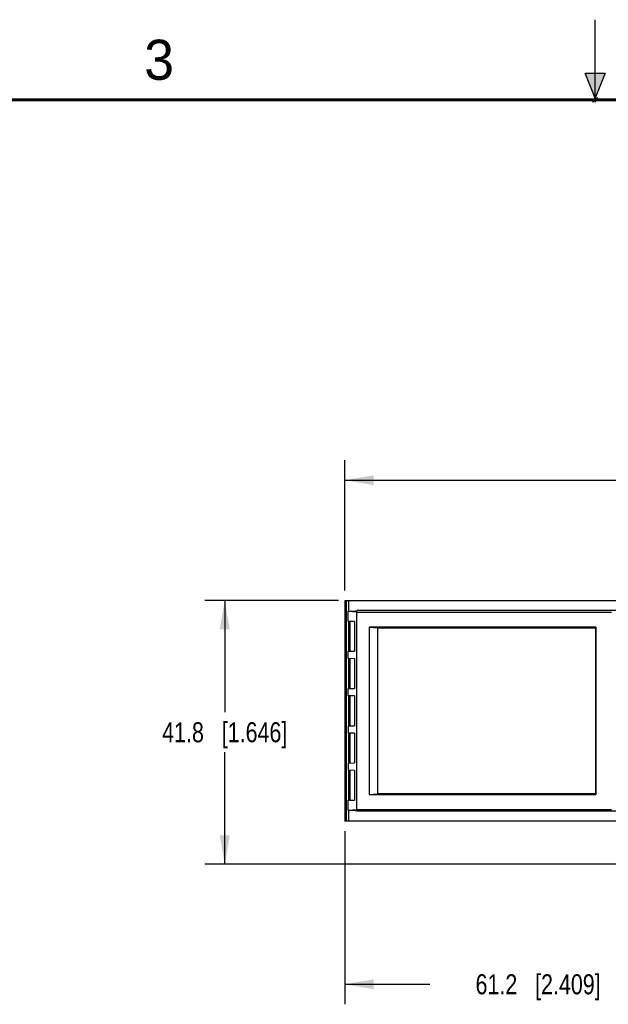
# Model space of a CAD drawing. Header units: inches. Extents: x 0 to 22, y 0 to 17.
# Tile 18 of 24: x 7.4 to 11.1, y 10.9 to 17. Entities that reach past the tile are written whole.
import ezdxf

# ---------------------------------------------------------------- set-up
doc = ezdxf.new("R2010")
doc.units = ezdxf.units.IN
doc.header["$LTSCALE"] = 1.21
doc.header["$MEASUREMENT"] = 0
doc.layers.get('0').update_dxf_attribs({"linetype": 'CONTINUOUS'})
doc.layers.add('DIMENSIONS', color=7, linetype='CONTINUOUS')
doc.styles.get("Standard").update_dxf_attribs({"font": 'txt', "width": 0.8})
doc.styles.add('TEXTSTYLE_2', font='txt')
doc.dimstyles.new('DIMSTYLE_1', dxfattribs={"dimtxt": 0.125, "dimasz": 0.18, "dimexe": 0.125, "dimexo": 0.0625, "dimgap": 0.0625, "dimtad": 0, "dimtih": 1, "dimtoh": 1, "dimdsep": 46, "dimtxsty": 'STANDARD', "dimblk": '_FILLED', "dimblk1": '_FILLED', "dimblk2": '_FILLED', "dimcen": 0.09, "dimadec": 0, "dimazin": 0, "dimtp": 0.01, "dimtm": 0.01, "dimtfac": 1, "dimtofl": 0, "dimtmove": 0, "dimatfit": 3, "dimldrblk": '_FILLED', "dimfxl": 1, "dimtolj": 1, "dimarcsym": 0})

# ---------------------------------------------------------------- blocks, each defined once
blk = doc.blocks.new('_FILLED')
at = {"color": 0, "linetype": 'BYBLOCK'}
blk.add_solid([(0, 0), (-1, 0.174), (-1, -0.174)], dxfattribs=at)
blk = doc.blocks.new('*D0')
at = {"layer": 'DIMENSIONS', "color": 2, "linetype": 'CONTINUOUS'}
for p, q in [((9.3994, 13.3763), (8.5648, 13.3763)), ((8.6898, 13.3763), (8.6898, 12.6784)), ((8.6898, 11.7306), (8.6898, 12.4284)), ((11.3149, 11.7306), (8.5648, 11.7306))]:
    blk.add_line(p, q, dxfattribs=at)
at = {"layer": 'DIMENSIONS', "color": 2, "linetype": 'CONTINUOUS', "xscale": 0.18, "yscale": 0.18, "zscale": 0.18}
for p, rotation in [((8.6898, 13.3763), 90), ((8.6898, 11.7306), 269.9999999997)]:
    blk.add_blockref('_FILLED', p, dxfattribs=dict(at, rotation=rotation))
at = {"layer": 'DIMENSIONS', "color": 2, "linetype": 'CONTINUOUS', "insert": (8.6898, 12.6159), "char_height": 0.125, "width": 1.225, "attachment_point": 2, "line_spacing_factor": 0.9}
blk.add_mtext('41.8{\\Ftxt.shx;\\W1.000000;\\H0.125000; }[1.646]', dxfattribs=at)
blk = doc.blocks.new('*D1')
at = {"layer": 'DIMENSIONS', "color": 2, "linetype": 'CONTINUOUS'}
for p, q in [((9.4398, 11.9358), (9.4398, 10.8556)), ((11.8491, 11.7153), (11.8491, 10.8556)), ((9.4398, 10.9806), (9.9695, 10.9806)), ((11.8491, 10.9806), (11.3195, 10.9806))]:
    blk.add_line(p, q, dxfattribs=at)
at = {"layer": 'DIMENSIONS', "color": 2, "linetype": 'CONTINUOUS', "xscale": 0.18, "yscale": 0.18, "zscale": 0.18, "rotation": 180}
blk.add_blockref('_FILLED', (9.4398, 10.9806), dxfattribs=at)
at = {"layer": 'DIMENSIONS', "color": 2, "linetype": 'CONTINUOUS', "xscale": 0.18, "yscale": 0.18, "zscale": 0.18}
blk.add_blockref('_FILLED', (11.8491, 10.9806), dxfattribs=at)
at = {"layer": 'DIMENSIONS', "color": 2, "linetype": 'CONTINUOUS', "insert": (10.6445, 11.0431), "char_height": 0.125, "width": 1.225, "attachment_point": 2, "line_spacing_factor": 0.9}
blk.add_mtext('61.2{\\Ftxt.shx;\\W1.000000;\\H0.125000; }[2.409]', dxfattribs=at)
blk = doc.blocks.new('*D3')
at = {"layer": 'DIMENSIONS', "color": 2, "linetype": 'CONTINUOUS'}
for p, q in [((9.4398, 13.4388), (9.4398, 14.2513)), ((14.4073, 13.1848), (14.4073, 14.2513)), ((9.4398, 14.1263), (11.1486, 14.1263)), ((14.4073, 14.1263), (12.6986, 14.1263))]:
    blk.add_line(p, q, dxfattribs=at)
at = {"layer": 'DIMENSIONS', "color": 2, "linetype": 'CONTINUOUS', "xscale": 0.18, "yscale": 0.18, "zscale": 0.18}
for p, rotation in [((9.4398, 14.1263), 180), ((14.4073, 14.1263), 359.999999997)]:
    blk.add_blockref('_FILLED', p, dxfattribs=dict(at, rotation=rotation))
at = {"layer": 'DIMENSIONS', "color": 2, "linetype": 'CONTINUOUS', "insert": (11.9236, 14.1888), "char_height": 0.125, "width": 1.425, "attachment_point": 2, "line_spacing_factor": 0.9}
blk.add_mtext('126.17{\\Ftxt.shx;\\W1.000000;\\H0.125000; }[4.967]', dxfattribs=at)

msp = doc.modelspace()

# ---------------------------------------------------------------- hatches: boundary and pattern name
at = {"linetype": 'CONTINUOUS'}
msp.add_hatch(color=2, dxfattribs=at).paths.add_polyline_path([(11, 16.51), (10.9375, 16.6663), (11.0625, 16.6663)])

# ---------------------------------------------------------------- linework, layer by layer
at = {"color": 2, "linetype": 'CONTINUOUS'}
for p, q in [((11, 16.485), (11, 17)), ((11, 16.51), (10.9375, 16.6663)), ((10.9375, 16.6663), (11.0625, 16.6663)), ((11.0625, 16.6663), (11, 16.51)), ((11.015, 16.515), (10.985, 16.485)), ((10.985, 16.485), (11, 16.515)), ((11, 16.485), (11.015, 16.515))]:
    msp.add_line(p, q, dxfattribs=at)
at = {"color": 7, "linetype": 'CONTINUOUS'}
for p, q in [((9.4398, 13.3763), (9.4398, 11.9983)), ((9.4398, 13.3763), (14.2587, 13.3763)), ((9.4413, 11.9983), (9.4413, 13.3763)), ((9.4489, 11.9983), (9.4489, 13.3763)), ((9.4619, 13.3763), (9.4619, 13.3087)), ((9.4595, 13.2454), (9.4595, 13.3087)), ((9.5107, 13.303), (9.4595, 13.3074)), ((9.5107, 13.303), (9.5107, 12.0716)), ((9.5107, 13.303), (11.1023, 13.303)), ((9.5138, 13.3133), (9.5138, 13.3125)), ((11.6204, 13.3133), (9.5138, 13.3133)), ((9.499, 13.2448), (9.4595, 13.2454)), ((9.4619, 13.2454), (9.4619, 13.0583)), ((9.4713, 13.0585), (9.4713, 13.2452)), ((9.499, 13.2448), (9.499, 13.0589)), ((9.5904, 13.2101), (9.5904, 12.1645)), ((9.5904, 13.2101), (9.6455, 13.2052)), ((11.0044, 13.2101), (9.5904, 13.2101)), ((9.6455, 12.1693), (9.6455, 13.2052)), ((9.6455, 13.2052), (11.0034, 13.2052)), ((11.0044, 13.2101), (11.0034, 13.2052)), ((11.0034, 13.2052), (11.0034, 12.1693)), ((11.0044, 13.2101), (11.0044, 12.1645)), ((9.4595, 13.0583), (9.499, 13.0589)), ((9.4595, 13.0131), (9.4595, 13.0583)), ((9.499, 13.0125), (9.4595, 13.0131)), ((9.4619, 13.0131), (9.4619, 12.826)), ((9.4713, 12.8262), (9.4713, 13.0129)), ((9.499, 13.0125), (9.499, 12.8266)), ((9.4595, 12.826), (9.499, 12.8266)), ((9.4595, 12.7808), (9.4595, 12.826)), ((9.499, 12.7802), (9.4595, 12.7808)), ((9.4619, 12.7808), (9.4619, 12.5937)), ((9.4713, 12.5939), (9.4713, 12.7806)), ((9.499, 12.7802), (9.499, 12.5944)), ((9.4595, 12.5937), (9.499, 12.5944)), ((9.4595, 12.5937), (9.4595, 12.5486)), ((9.499, 12.5479), (9.4595, 12.5486)), ((9.4619, 12.5486), (9.4619, 12.3615)), ((9.4713, 12.3617), (9.4713, 12.5483)), ((9.499, 12.5479), (9.499, 12.3621)), ((9.4595, 12.3614), (9.499, 12.3621)), ((9.4595, 12.3614), (9.4595, 12.3163)), ((9.499, 12.3156), (9.4595, 12.3163)), ((9.4619, 12.3163), (9.4619, 12.1292)), ((9.4713, 12.1294), (9.4713, 12.3161)), ((9.499, 12.3156), (9.499, 12.1298)), ((9.5904, 12.1645), (9.6455, 12.1693)), ((11.0034, 12.1693), (9.6455, 12.1693)), ((11.0034, 12.1693), (11.0044, 12.1645)), ((9.4595, 12.1292), (9.499, 12.1298)), ((9.4595, 12.0659), (9.4595, 12.1292)), ((9.5904, 12.1645), (11.0044, 12.1645)), ((9.4595, 12.0671), (9.5107, 12.0716)), ((9.4619, 12.0659), (9.4619, 11.9983)), ((9.5107, 12.0716), (11.1023, 12.0716)), ((9.5138, 12.062), (9.5138, 12.0613)), ((11.6204, 12.0613), (9.5138, 12.0613)), ((14.2587, 11.9983), (9.4398, 11.9983))]:
    msp.add_line(p, q, dxfattribs=at)
at = {"color": 7, "linetype": 'CONTINUOUS', "const_width": 0.02}
msp.add_lwpolyline([(21.5, 16.5), (0.5, 16.5)], dxfattribs=at)
at = {"color": 7, "linetype": 'CONTINUOUS'}
for centre, start_param, end_param in [((9.0531, 13.3125), 5.784956, 6.375546), ((9.0531, 12.062), -0.092361, 0.49823)]:
    msp.add_ellipse(centre, major_axis=(0.4627, 0), ratio=0.017455, start_param=start_param, end_param=end_param, dxfattribs=at)

# ---------------------------------------------------------------- texts
at = {"color": 2, "linetype": 'CONTINUOUS', "insert": (8.1875, 16.875), "char_height": 0.25, "width": 0.25, "attachment_point": 1, "line_spacing_factor": 0.9, "style": 'TEXTSTYLE_2'}
msp.add_mtext('3', dxfattribs=at)

# ---------------------------------------------------------------- dimensions: what is measured, and where the dimension line sits
at = {"layer": 'DIMENSIONS', "color": 2, "linetype": 'CONTINUOUS'}
for base, p1, p2, picture, middle in [((14.4073, 14.1263), (9.4398, 13.3763), (14.4073, 13.1223), '*D3', (11.9236, 14.1263)), ((11.8491, 10.9806), (9.4398, 11.9983), (11.8491, 11.7778), '*D1', (10.6445, 10.9806))]:
    dim = msp.add_linear_dim(base=base, p1=p1, p2=p2, dimstyle='DIMSTYLE_1', dxfattribs=at)
    dim.commit()
    dim.dimension.update_dxf_attribs({"geometry": picture, "text_midpoint": middle, "dimtype": 160})
dim = msp.add_linear_dim(base=(8.6898, 11.7306), p1=(9.4619, 13.3763), p2=(11.3774, 11.7306), angle=270, dimstyle='DIMSTYLE_1', dxfattribs=at)
dim.commit()
dim.dimension.update_dxf_attribs({"geometry": '*D0', "text_midpoint": (8.6898, 12.5534), "dimtype": 160})

doc.saveas('drawing.dxf')
